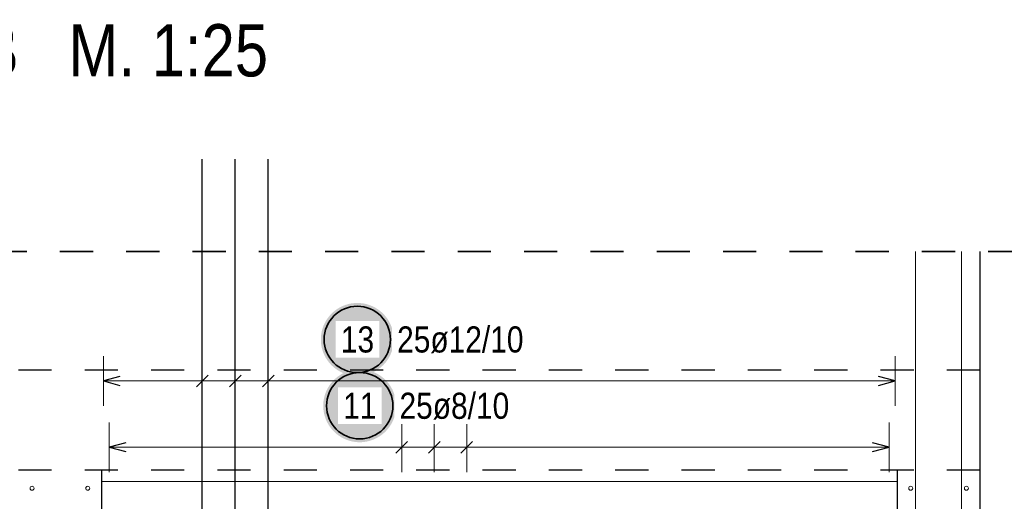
# Model space of a CAD drawing. Header units: millimetres. Extents: x 0 to 30.5, y -1.8 to 21.
# Tile 5 of 34: x 2.8 to 5.7, y 3.4 to 4.9. Entities that reach past the tile are written whole.
import ezdxf

# ---------------------------------------------------------------- set-up
doc = ezdxf.new("R2010")
doc.units = ezdxf.units.MM
doc.linetypes.add('HIDDEN', pattern=[0.375, 0.25, -0.125])
doc.layers.add('nplo', color=7, linetype='Continuous', lineweight=20)
doc.styles.add('Arial Narrow', font='ARIALN.TTF')

msp = doc.modelspace()

# ---------------------------------------------------------------- hatches: boundary and pattern name
at = {"lineweight": 25, "true_color": 0xffffff}
for points in [[(3.8851, 3.925), (3.885032, 3.928839), (3.884832, 3.932673), (3.884497, 3.936498), (3.884029, 3.940309), (3.883428, 3.944101), (3.882696, 3.94787), (3.881832, 3.951611), (3.880838, 3.95532), (3.879716, 3.958992), (3.878466, 3.962622), (3.87709, 3.966207), (3.87559, 3.969741), (3.873967, 3.973221), (3.872224, 3.976642), (3.870362, 3.98), (3.868385, 3.983291), (3.866294, 3.986511), (3.864091, 3.989656), (3.861781, 3.992723), (3.859364, 3.995707), (3.856845, 3.998604), (3.854227, 4.001412), (3.851512, 4.004127), (3.848704, 4.006746), (3.845806, 4.009265), (3.842822, 4.011681), (3.839756, 4.013992), (3.836611, 4.016194), (3.833391, 4.018285), (3.8301, 4.020263), (3.826741, 4.022124), (3.82332, 4.023867), (3.819841, 4.02549), (3.816306, 4.02699), (3.812722, 4.028366), (3.809091, 4.029616), (3.80542, 4.030739), (3.801711, 4.031733), (3.79797, 4.032596), (3.794201, 4.033329), (3.790409, 4.033929), (3.786598, 4.034397), (3.782773, 4.034732), (3.778938, 4.034933), (3.7751, 4.035), (3.771261, 4.034933), (3.767426, 4.034732), (3.763601, 4.034397), (3.75979, 4.033929), (3.755998, 4.033329), (3.752229, 4.032596), (3.748488, 4.031733), (3.744779, 4.030739), (3.741108, 4.029616), (3.737477, 4.028366), (3.733893, 4.02699), (3.730358, 4.02549), (3.726879, 4.023867), (3.723458, 4.022124), (3.7201, 4.020263), (3.716808, 4.018285), (3.713588, 4.016194), (3.710443, 4.013992), (3.707377, 4.011681), (3.704393, 4.009265), (3.701495, 4.006746), (3.698687, 4.004127), (3.695972, 4.001412), (3.693354, 3.998604), (3.690835, 3.995707), (3.688418, 3.992723), (3.686108, 3.989656), (3.683905, 3.986511), (3.681814, 3.983291), (3.679837, 3.98), (3.677975, 3.976642), (3.676232, 3.973221), (3.67461, 3.969741), (3.673109, 3.966207), (3.671733, 3.962622), (3.670483, 3.958992), (3.669361, 3.95532), (3.668367, 3.951611), (3.667503, 3.94787), (3.666771, 3.944101), (3.66617, 3.940309), (3.665702, 3.936498), (3.665367, 3.932673), (3.665167, 3.928839), (3.6651, 3.925), (3.665167, 3.921161), (3.665367, 3.917327), (3.665702, 3.913502), (3.66617, 3.909691), (3.666771, 3.905899), (3.667503, 3.90213), (3.668367, 3.898389), (3.669361, 3.89468), (3.670483, 3.891008), (3.671733, 3.887378), (3.673109, 3.883793), (3.67461, 3.880259), (3.676232, 3.876779), (3.677975, 3.873358), (3.679837, 3.87), (3.681814, 3.866709), (3.683905, 3.863489), (3.686108, 3.860344), (3.688418, 3.857277), (3.690835, 3.854293), (3.693354, 3.851396), (3.695972, 3.848588), (3.698687, 3.845873), (3.701495, 3.843254), (3.704393, 3.840735), (3.707377, 3.838319), (3.710443, 3.836008), (3.713588, 3.833806), (3.716808, 3.831715), (3.7201, 3.829737), (3.723458, 3.827876), (3.726879, 3.826133), (3.730358, 3.82451), (3.733893, 3.82301), (3.737477, 3.821634), (3.741108, 3.820384), (3.744779, 3.819261), (3.748488, 3.818267), (3.752229, 3.817404), (3.755998, 3.816671), (3.75979, 3.816071), (3.763601, 3.815603), (3.767426, 3.815268), (3.771261, 3.815067), (3.7751, 3.815), (3.778938, 3.815067), (3.782773, 3.815268), (3.786598, 3.815603), (3.790409, 3.816071), (3.794201, 3.816671), (3.79797, 3.817404), (3.801711, 3.818267), (3.80542, 3.819261), (3.809091, 3.820384), (3.812722, 3.821634), (3.816306, 3.82301), (3.819841, 3.82451), (3.82332, 3.826133), (3.826741, 3.827876), (3.8301, 3.829737), (3.833391, 3.831715), (3.836611, 3.833806), (3.839756, 3.836008), (3.842822, 3.838319), (3.845806, 3.840735), (3.848704, 3.843254), (3.851512, 3.845873), (3.854227, 3.848588), (3.856845, 3.851396), (3.859364, 3.854293), (3.861781, 3.857277), (3.864091, 3.860344), (3.866294, 3.863489), (3.868385, 3.866709), (3.870362, 3.87), (3.872224, 3.873358), (3.873967, 3.876779), (3.87559, 3.880259), (3.87709, 3.883793), (3.878466, 3.887378), (3.879716, 3.891008), (3.880838, 3.89468), (3.881832, 3.898389), (3.882696, 3.90213), (3.883428, 3.905899), (3.884029, 3.909691), (3.884497, 3.913502), (3.884832, 3.917327)], [(3.8923, 3.725), (3.892232, 3.728839), (3.892032, 3.732673), (3.891697, 3.736498), (3.891229, 3.740309), (3.890628, 3.744101), (3.889896, 3.74787), (3.889032, 3.751611), (3.888038, 3.75532), (3.886916, 3.758992), (3.885666, 3.762622), (3.88429, 3.766207), (3.88279, 3.769741), (3.881167, 3.773221), (3.879424, 3.776642), (3.877562, 3.78), (3.875585, 3.783291), (3.873494, 3.786511), (3.871291, 3.789656), (3.868981, 3.792723), (3.866564, 3.795707), (3.864045, 3.798604), (3.861427, 3.801412), (3.858712, 3.804127), (3.855904, 3.806746), (3.853006, 3.809265), (3.850022, 3.811681), (3.846956, 3.813992), (3.843811, 3.816194), (3.840591, 3.818285), (3.8373, 3.820263), (3.833941, 3.822124), (3.83052, 3.823867), (3.827041, 3.82549), (3.823506, 3.82699), (3.819922, 3.828366), (3.816291, 3.829616), (3.81262, 3.830739), (3.808911, 3.831733), (3.80517, 3.832596), (3.801401, 3.833329), (3.797609, 3.833929), (3.793798, 3.834397), (3.789973, 3.834732), (3.786138, 3.834933), (3.7823, 3.835), (3.778461, 3.834933), (3.774626, 3.834732), (3.770801, 3.834397), (3.76699, 3.833929), (3.763198, 3.833329), (3.759429, 3.832596), (3.755688, 3.831733), (3.751979, 3.830739), (3.748308, 3.829616), (3.744677, 3.828366), (3.741093, 3.82699), (3.737558, 3.82549), (3.734079, 3.823867), (3.730658, 3.822124), (3.7273, 3.820263), (3.724008, 3.818285), (3.720788, 3.816194), (3.717643, 3.813992), (3.714577, 3.811681), (3.711593, 3.809265), (3.708695, 3.806746), (3.705887, 3.804127), (3.703172, 3.801412), (3.700554, 3.798604), (3.698035, 3.795707), (3.695618, 3.792723), (3.693308, 3.789656), (3.691105, 3.786511), (3.689014, 3.783291), (3.687037, 3.78), (3.685175, 3.776642), (3.683432, 3.773221), (3.68181, 3.769741), (3.680309, 3.766207), (3.678933, 3.762622), (3.677683, 3.758992), (3.676561, 3.75532), (3.675567, 3.751611), (3.674703, 3.74787), (3.673971, 3.744101), (3.67337, 3.740309), (3.672902, 3.736498), (3.672567, 3.732673), (3.672367, 3.728839), (3.6723, 3.725), (3.672367, 3.721161), (3.672567, 3.717327), (3.672902, 3.713502), (3.67337, 3.709691), (3.673971, 3.705899), (3.674703, 3.70213), (3.675567, 3.698389), (3.676561, 3.69468), (3.677683, 3.691008), (3.678933, 3.687378), (3.680309, 3.683793), (3.68181, 3.680259), (3.683432, 3.676779), (3.685175, 3.673358), (3.687037, 3.67), (3.689014, 3.666709), (3.691105, 3.663489), (3.693308, 3.660344), (3.695618, 3.657277), (3.698035, 3.654293), (3.700554, 3.651396), (3.703172, 3.648588), (3.705887, 3.645873), (3.708695, 3.643254), (3.711593, 3.640735), (3.714577, 3.638319), (3.717643, 3.636008), (3.720788, 3.633806), (3.724008, 3.631715), (3.7273, 3.629737), (3.730658, 3.627876), (3.734079, 3.626133), (3.737558, 3.62451), (3.741093, 3.62301), (3.744677, 3.621634), (3.748308, 3.620384), (3.751979, 3.619261), (3.755688, 3.618267), (3.759429, 3.617404), (3.763198, 3.616671), (3.76699, 3.616071), (3.770801, 3.615603), (3.774626, 3.615268), (3.778461, 3.615067), (3.7823, 3.615), (3.786138, 3.615067), (3.789973, 3.615268), (3.793798, 3.615603), (3.797609, 3.616071), (3.801401, 3.616671), (3.80517, 3.617404), (3.808911, 3.618267), (3.81262, 3.619261), (3.816291, 3.620384), (3.819922, 3.621634), (3.823506, 3.62301), (3.827041, 3.62451), (3.83052, 3.626133), (3.833941, 3.627876), (3.8373, 3.629737), (3.840591, 3.631715), (3.843811, 3.633806), (3.846956, 3.636008), (3.850022, 3.638319), (3.853006, 3.640735), (3.855904, 3.643254), (3.858712, 3.645873), (3.861427, 3.648588), (3.864045, 3.651396), (3.866564, 3.654293), (3.868981, 3.657277), (3.871291, 3.660344), (3.873494, 3.663489), (3.875585, 3.666709), (3.877562, 3.67), (3.879424, 3.673358), (3.881167, 3.676779), (3.88279, 3.680259), (3.88429, 3.683793), (3.885666, 3.687378), (3.886916, 3.691008), (3.888038, 3.69468), (3.889032, 3.698389), (3.889896, 3.70213), (3.890628, 3.705899), (3.891229, 3.709691), (3.891697, 3.713502), (3.892032, 3.717327)]]:
    msp.add_hatch(color=7, dxfattribs=at).paths.add_polyline_path(points)

# ---------------------------------------------------------------- linework, layer by layer
at = {"color": 3, "linetype": 'Continuous', "lineweight": 25}
for p, q in [((3.307587, 2.81876), (3.307587, 4.46876)), ((3.407087, 2.81876), (3.407087, 4.46876)), ((3.506587, 2.81876), (3.506587, 4.46876)), ((5.653088, 4.190182), (5.653088, 3.832278)), ((5.653088, 3.832278), (5.653088, 3.532276)), ((3.059088, 3.813397), (3.009088, 3.8)), ((3.325265, 3.817678), (3.28991, 3.782322)), ((3.424765, 3.817678), (3.38941, 3.782322)), ((3.524265, 3.817678), (3.48891, 3.782322)), ((5.397085, 3.8), (5.347085, 3.813397)), ((3.009088, 3.8), (3.059088, 3.786603)), ((5.347085, 3.786603), (5.397085, 3.8)), ((3.077088, 3.613397), (3.027088, 3.6)), ((3.027088, 3.6), (3.077088, 3.586603)), ((3.926764, 3.617678), (3.891409, 3.582322)), ((4.024764, 3.617678), (3.989409, 3.582322)), ((4.122764, 3.617678), (4.087409, 3.582322)), ((5.379085, 3.6), (5.329085, 3.613397)), ((5.329085, 3.586603), (5.379085, 3.6)), ((3.003088, 3.532276), (3.003088, 3.083821)), ((5.403088, 3.532276), (5.403088, 3.083821)), ((5.653088, 3.532276), (5.653088, 3.083821))]:
    msp.add_line(p, q, dxfattribs=at)
at = {"color": 2, "linetype": 'HIDDEN', "lineweight": 35, "ltscale": 0.25}
msp.add_line((5.778088, 4.190182), (1.824916, 4.190182), dxfattribs=at)
at = {"color": 5, "linetype": 'Continuous', "lineweight": 18}
for p, q in [((3.009088, 3.875), (3.009088, 3.725)), ((3.307587, 3.875), (3.307587, 3.725)), ((3.407087, 3.875), (3.407087, 3.725)), ((3.506587, 3.875), (3.506587, 3.725)), ((5.397085, 3.725), (5.397085, 3.875)), ((3.009088, 3.8), (5.397085, 3.8)), ((3.027088, 3.675), (3.027088, 3.525)), ((3.909087, 3.675), (3.909087, 3.525)), ((4.007087, 3.675), (4.007087, 3.525)), ((4.105087, 3.675), (4.105087, 3.525)), ((5.379085, 3.525), (5.379085, 3.675)), ((3.027088, 3.6), (5.379085, 3.6))]:
    msp.add_line(p, q, dxfattribs=at)
at = {"color": 3, "linetype": 'HIDDEN', "lineweight": 25, "ltscale": 0.25}
for p, q in [((5.653084, 3.832276), (1.949916, 3.832276)), ((2.753088, 3.532278), (5.653088, 3.532278))]:
    msp.add_line(p, q, dxfattribs=at)
at = {"color": 2, "linetype": 'Continuous', "lineweight": 35}
for centre in [(3.7751, 3.925), (3.7823, 3.725)]:
    msp.add_circle(centre, 0.1, dxfattribs=at)
at = {"layer": 'nplo', "color": 9, "linetype": 'Continuous', "lineweight": 0}
for p, q in [((5.459088, 0.917276), (5.459088, 4.190182)), ((5.597088, 0.917276), (5.597088, 4.190182)), ((3.003088, 3.496276), (5.403088, 3.496276))]:
    msp.add_line(p, q, dxfattribs=at)
for centre in [(2.794088, 3.476276), (2.794088, 3.476276), (2.962088, 3.476276), (2.962088, 3.476276), (5.444088, 3.476276), (5.444088, 3.476276), (5.612088, 3.476276), (5.612088, 3.476276)]:
    msp.add_circle(centre, 0.006, dxfattribs=at)

# ---------------------------------------------------------------- texts
at = {"color": 1, "lineweight": 70, "style": 'Arial Narrow'}
msp.add_text('Schnitt B - B   M. 1:25', height=0.1575, dxfattribs=at).set_placement((1.75093, 4.718243))

# ---------------------------------------------------------------- next in the draw order: texts
at = {"color": 2, "lineweight": 35, "char_height": 0.07875, "attachment_point": 1, "line_spacing_factor": 0.9, "style": 'Arial Narrow', "bg_fill": 3, "box_fill_scale": 1.2, "bg_fill_color": 256, "bg_fill_true_color": 13158600, "bg_fill_transparency": 0}
for s, insert in [('13', (3.725487, 3.964375)), ('25ø12/10', (3.8951, 3.964375)), ('11', (3.732687, 3.764375)), ('25ø8/10', (3.9023, 3.764375))]:
    msp.add_mtext(s, dxfattribs=dict(at, insert=insert))

doc.saveas('drawing.dxf')
